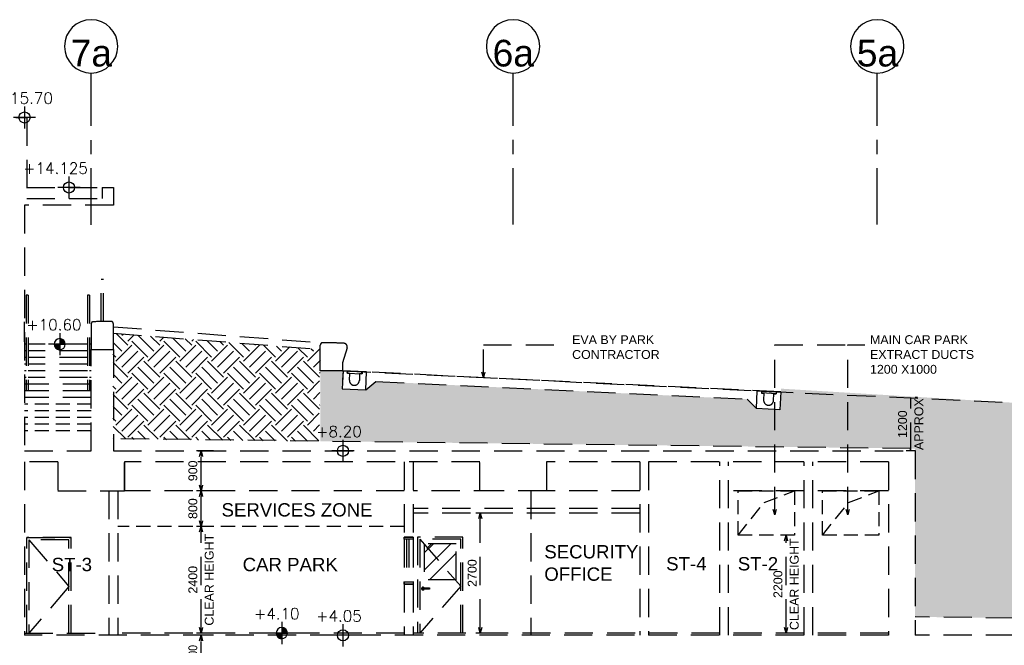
# Model space of a CAD drawing. Header units: millimetres. Extents: x 113048 to 489828, y -130780 to 23393.
# Tile 94 of 98: x 388782 to 410951, y -33363 to -19288. Entities that reach past the tile are written whole.
import ezdxf

# ---------------------------------------------------------------- set-up
doc = ezdxf.new("R2010")
doc.units = ezdxf.units.MM
doc.header["$LTSCALE"] = 100
for name, pattern in [('DASHDOT', [1, 0.5, -0.25, 0, -0.25]), ('Grid Line', [22.225, 12.7, -3.175, 3.175, -3.175]), ('Hidden', [9.525, 6.35, -3.175]), ('HIDDEN2', [4.7625, 3.175, -1.5875])]:
    doc.linetypes.add(name, pattern=pattern)
for name, color, linetype in [('+C-160', 160, 'Hidden'), ('DLN020__', 6, 'DASHDOT'), ('LEVEL', 7, 'Continuous')]:
    doc.layers.add(name, color=color, linetype=linetype)
doc.styles.add('romans', font='romans.shx')
doc.styles.add('Swis721tBT', font='swissl.ttf')
doc.styles.add('SWISS MD BT', font='swiss.ttf')
doc.dimstyles.new('INTDIM', dxfattribs={"dimtxt": 200, "dimasz": 125, "dimexe": 100, "dimexo": 150, "dimgap": 80, "dimtad": 1, "dimdec": 0, "dimzin": 9, "dimdsep": 46, "dimtxsty": 'Swis721tBT', "dimblk": 'OPEN30', "dimcen": -125, "dimclrd": 256, "dimclre": 256, "dimclrt": 2, "dimaunit": 1, "dimadec": 1, "dimazin": 0, "dimtfac": 0.444444, "dimtdec": 0, "dimtix": 1, "dimtmove": 2, "dimatfit": 3, "dimldrblk": 'OPEN30', "dimfxl": 0, "dimtolj": 1, "dimlwd": -1, "dimlwe": -1, "dimarcsym": 0})

# ---------------------------------------------------------------- blocks, each defined once
blk = doc.blocks.new('SECTION A-A_OLD')
at = {"layer": '+C-160'}
h = blk.add_hatch(dxfattribs=at)
h.set_pattern_fill('EARTH', color=256, scale=80, angle=3.6498)
h.set_pattern_definition([(45, (1165641233.8, 63726110.43), (3e-09, 718.42048969), [508, -508]), (45, (1165641099.1, 63726245.13), (3e-09, 718.42048969), [508, -508]), (45, (1165640964.4, 63726379.84), (3e-09, 718.42048969), [508, -508]), (135, (1165640964.4, 63726469.64), (-718.42048969, 3e-09), [508, -508]), (135, (1165641099.1, 63726604.34), (-718.42048969, 3e-09), [508, -508]), (135, (1165641233.8, 63726739.05), (-718.42048969, 3e-09), [508, -508])])
h.paths.add_polyline_path([(156635, -26704), (156609, -28771), (151975, -28713), (151975, -26342)])
h = blk.add_hatch(dxfattribs=at)
h.set_pattern_fill('EARTH', color=256, scale=80, angle=3.6498)
h.set_pattern_definition([(225, (35025.5, -37238), (-4e-09, -718.4205), [508, -508]), (225, (35160.2, -37372.7), (-4e-09, -718.4205), [508, -508]), (225, (35294.9, -37507.4), (-4e-09, -718.4205), [508, -508]), (315, (35294.9, -37597.2), (718.4205, -4e-09), [508, -508]), (315, (35160.2, -37731.9), (718.4205, -4e-09), [508, -508]), (315, (35025.5, -37866.6), (718.4205, -4e-09), [508, -508])])
edge = h.paths.add_edge_path()
edge.add_line((156635, -28771), (156635, -27188))
edge.add_line((156635, -27188), (157135, -27188))
edge.add_line((157135, -27188), (157146, -27189))
edge.add_line((157146, -27189), (157127, -27590))
edge.add_line((157127, -27590), (157657, -27616))
edge.add_line((157657, -27616), (157886, -27425))
edge.add_line((157886, -27425), (166244, -27827))
edge.add_line((166244, -27827), (166453, -28038))
edge.add_line((166453, -28038), (166983, -28063))
edge.add_line((166983, -28063), (167008, -27589))
edge.add_line((167008, -27589), (209898, -30188))
edge.add_line((209898, -30188), (209897, -34051))
edge.add_arc((212437, -54839), 20942, 96.9655, 130.1778)
edge.add_line((198925, -38838), (198925, -33087))
edge.add_line((198925, -33087), (170025, -32724))
edge.add_line((170025, -32724), (170025, -28937))
edge.add_line((170025, -28937), (156635, -28771))
h = blk.add_hatch(dxfattribs=at)
h.set_pattern_fill('AR-RROOF', color=256, scale=30, angle=3.6498)
h.set_pattern_definition([(225, (137703.54, -47238), (-646.578, -1724.21), [11430, -1524, 3810, -762]), (225, (137256.3, -48224), (1255.44, -177.81), [2286, -251.46, 4572, -571.5]), (225, (137892.1, -47965.4), (-2440.834, -3162.846), [6096, -1066.8, 3048, -762])])
h.paths.add_polyline_path([(159695, -31078), (158975, -31078), (158975, -31888), (159695, -31888)])
for p, q in [((149776, -21488, 0), (150026, -21488, 0)), ((150026, -21488, 0), (150026, -23313, 0)), ((150026, -23063, 0), (151725, -23063)), ((151725, -23063), (151975, -23063)), ((151725, -23063), (151725, -23313)), ((151975, -23063), (151975, -23463)), ((151975, -23463), (149975, -23463, 0)), ((149975, -23463, 0), (149975, -28988, 0)), ((150026, -23313, 0), (151725, -23313)), ((151700, -25127, 0), (151750, -25127, 0)), ((151700, -26077, 0), (151700, -25127, 0)), ((151750, -26077, 0), (151750, -25127, 0)), ((149975, -25488, 0), (149975, -25488, 0)), ((150015, -25488, 0), (150015, -27628, 0)), ((150055, -25488, 0), (150015, -25488, 0)), ((150055, -25488, 0), (150055, -27628, 0)), ((151395, -25488, 0), (151395, -27628, 0)), ((151435, -25488, 0), (151395, -25488, 0)), ((151435, -25488, 0), (151435, -27628, 0)), ((149975, -26538, 1), (149975, -26088, 0)), ((151476, -26135), (151475, -26684)), ((151975, -26708), (151975, -26127)), ((151475, -26187), (151475, -26187)), ((151975, -26197, 0), (156684, -26557)), ((151975, -26342, 0), (156635, -26704, 0)), ((149975, -26588, 0), (149975, -26588, 0)), ((150015, -26588, 0), (149975, -26588, 0)), ((151395, -26588, 0), (150055, -26588, 0)), ((151475, -26588, 0), (151435, -26588, 0)), ((149975, -26738, 0), (149975, -26738, 0)), ((150015, -26738, 0), (149975, -26738, 0)), ((151395, -26738, 0), (150055, -26738, 0)), ((151475, -26738, 0), (151435, -26738, 0)), ((151475, -26684), (151475, -26708)), ((151475, -26708), (151975, -26708)), ((149975, -26888, 0), (149975, -26888, 0)), ((150015, -26888, 0), (149975, -26888, 0)), ((149975, -27038, 0), (149975, -27038, 0)), ((150015, -27038, 0), (149975, -27038, 0)), ((151395, -26888, 0), (150055, -26888, 0)), ((151395, -27038, 0), (150055, -27038, 0)), ((151475, -26888, 0), (151435, -26888, 0)), ((151475, -27038, 0), (151435, -27038, 0)), ((149975, -27188, 0), (149975, -27188, 0)), ((150015, -27188, 0), (149975, -27188, 0)), ((151395, -27188, 0), (150055, -27188, 0)), ((151475, -27188, 0), (151435, -27188, 0)), ((157135, -27188), (167549, -27688)), ((167003, -27662), (157146, -27189)), ((150015, -27338, 0), (149975, -27338, 0)), ((151475, -27488, 0), (149975, -27488, 0)), ((151395, -27338, 0), (150055, -27338, 0)), ((151475, -27338, 0), (151435, -27338, 0)), ((157886, -27425), (166244, -27827)), ((151475, -27638, 0), (149975, -27638, 0)), ((150015, -27628, 0), (150055, -27628, 0)), ((167549, -27688), (178436, -28188)), ((151475, -27788, 0), (149975, -27788, 0)), ((169925, -28938), (151975, -28713)), ((149975, -28988, 0), (151475, -28988, 0)), ((151975, -28988, 0), (170025, -28988, 0)), ((169925, -28988), (169925, -28937)), ((169925, -28988), (169925, -28938)), ((170025, -28988, 0), (170025, -33138, 0)), ((150725, -29238, 0), (149975, -29238, 0)), ((149975, -29238, 0), (149975, -33138, 0)), ((150725, -29238), (150725, -29888)), ((150725, -29238, 0), (150725, -29888)), ((160225, -29238), (152225, -29238, 0)), ((152225, -29888), (152225, -29238)), ((152225, -29238), (152225, -29888)), ((152225, -29238), (152225, -29888)), ((158525, -29238, 0), (158525, -30928, 0)), ((158725, -29238, 0), (158725, -30928, 0)), ((160225, -29888), (160225, -29238)), ((163826, -29238), (161725, -29238)), ((163826, -29238, 0), (163826, -33138, 0)), ((169425, -29238), (164025, -29238)), ((164025, -29238, 0), (164025, -33138, 0)), ((165630, -33138), (165630, -29238)), ((165826, -33138), (165826, -29238)), ((167525, -33138, 0), (167525, -29238, 0)), ((167725, -33138, 0), (167725, -29238, 0)), ((169425, -29238, 0), (169425, -33138, 0)), ((150725, -29888), (152225, -29888, 1)), ((150725, -29888), (152225, -29888, 1)), ((151875, -29888, 0), (151875, -33138, 0)), ((152075, -29888), (152075, -33138, 0)), ((158525, -29888), (152225, -29888)), ((160725, -29888), (158725, -29888)), ((161376, -29888, 0), (161376, -33138)), ((163826, -29888), (161725, -29888)), ((167525, -29888), (165830, -29888)), ((169425, -29888), (167725, -29888)), ((163826, -30288), (158725, -30288)), ((163826, -30388), (158725, -30388)), ((150025, -30938, 0), (151005, -30938, 0)), ((150025, -30938, 0), (150025, -30938, 0)), ((150025, -30938, 0), (151005, -30938, 0)), ((150025, -30938, 0), (150025, -30938, 0)), ((151025, -30938, 0), (150025, -30938, 0)), ((150025, -30938, 0), (150025, -30940, 0)), ((150025, -33088, 0), (150025, -30938, 0)), ((150975, -30988, 0), (150075, -30988, 0)), ((150075, -30988, 0), (150075, -33088, 0)), ((150975, -33088, 0), (150975, -30988, 0)), ((151025, -33088, 0), (151025, -30938, 0)), ((158525, -30928, 0), (158725, -30928, 0)), ((158725, -30928, 0), (158525, -30928, 0)), ((158525, -30978, 0), (158525, -31988, 0)), ((158575, -30978, 0), (158575, -31938, 0)), ((158625, -30978, 0), (158625, -31938, 0)), ((158725, -30978, 0), (158725, -31988, 0)), ((159845, -30928, 0), (158825, -30928, 0)), ((158825, -30928, 0), (158825, -33088, 0)), ((159795, -30978, 0), (158875, -30978, 0)), ((158875, -30978, 0), (158875, -33088, 0)), ((159795, -33088, 0), (159795, -30978, 0)), ((159845, -33088, 0), (159845, -30928, 0)), ((159695, -31078, 0), (158975, -31078, 0)), ((158975, -31078, 0), (158975, -31888, 0)), ((159695, -31888, 0), (159695, -31078, 0)), ((159695, -31888, 0), (158975, -31888, 0)), ((158525, -31938, 0), (158725, -31938, 0)), ((158525, -31988, 0), (158725, -31988, 0)), ((158525, -31988, 0), (158725, -31988, 0)), ((158525, -31988, 0), (158525, -33138, 0)), ((158725, -31988, 0), (158725, -33138, 0)), ((198925, -33087), (170025, -32725)), ((149975, -33088, 0), (151875, -33088, 0)), ((169425, -33138), (149975, -33138)), ((149975, -33138, 3), (149975, -33138, 3)), ((149975, -33138, 3), (149975, -33138, 3)), ((149976, -33138, 3), (149976, -33138, 3)), ((149976, -33138, 3), (149976, -33138, 3)), ((150025, -33138, 0), (150025, -33138, 0)), ((150025, -33138, 0), (150025, -33138, 0)), ((158525, -33088), (152075, -33088)), ((165630, -33088), (158725, -33088)), ((167525, -33088), (165826, -33088)), ((169425, -33088), (167725, -33088)), ((198925, -33138), (170025, -33138))]:
    blk.add_line(p, q, dxfattribs=at)
at = {"layer": '+C-160', "linetype": 'HIDDEN2'}
for p, q in [((151475, -27938, 0), (149975, -27938, 0)), ((151475, -28088, 0), (149975, -28088, 0)), ((151475, -28238, 0), (149975, -28238, 0)), ((151475, -28388, 0), (149975, -28388, 0)), ((151475, -28538, -1), (149975, -28538, 0)), ((158525, -30688), (152075, -30688))]:
    blk.add_line(p, q, dxfattribs=at)
at = {"layer": '+C-160', "linetype": 'Hidden', "ltscale": 0.5}
for p, q in [((166630, -30149), (167313, -29888)), ((168530, -30149), (169213, -29888)), ((166043, -30888), (166630, -30149)), ((167938, -30888), (168530, -30149))]:
    blk.add_line(p, q, dxfattribs=at)
at = {"layer": '+C-160', "linetype": 'Hidden'}
for p, q in [((150075, -30988, 0), (150975, -32043, 0)), ((158875, -30978, 0), (159795, -32033, 0)), ((150975, -32043, 0), (150075, -33088, 0)), ((159795, -32033, 0), (158875, -33088, 0))]:
    blk.add_line(p, q, dxfattribs=at)
at = {"layer": '+C-160'}
blk.add_lwpolyline([(156635, -26607, -0.412774), (156684, -26557, -0.01362), (157165, -26568, -0.488726), (157238, -26671), (157135, -27008), (157135, -27164), (157135, -27188), (156635, -27188)], format="xyb", close=True, dxfattribs=at)
for points in [[(151475, -28988), (151475, -26708), (151975, -26708), (151975, -28988)], [(157146, -27189), (157136, -27388)], [(157657, -27616), (157886, -27425)], [(166453, -28038), (166244, -27827)], [(161725, -29238), (161725, -29888), (160225, -29888), (160225, -29238)]]:
    blk.add_lwpolyline(points, dxfattribs=at)
for points in [[(157296, -27246), (157243, -27243), (157246, -27193), (157146, -27189), (157127, -27590), (157657, -27616), (157676, -27214), (157576, -27209), (157574, -27259), (157521, -27257), (157514, -27406, -1), (157289, -27396), (157296, -27246)], [(166847, -27704), (166900, -27707), (166903, -27657), (167003, -27662), (166983, -28063), (166453, -28038), (166472, -27636), (166572, -27641), (166570, -27691), (166623, -27694), (166615, -27843, 1), (166840, -27854), (166847, -27704)]]:
    blk.add_lwpolyline(points, format="xyb", dxfattribs=at)
for points in [[(157571, -27214), (157251, -27199), (157249, -27239), (157569, -27254)], [(166577, -27646), (166897, -27662), (166896, -27702), (166575, -27686)]]:
    blk.add_lwpolyline(points, close=True, dxfattribs=at)
at = {"layer": '+C-160', "elevation": 0}
for points in [[(151395, -27628), (151435, -27628)], [(151475, -27588), (151475, -27588)]]:
    blk.add_lwpolyline(points, dxfattribs=at)
at = {"layer": '+C-160', "linetype": 'Hidden', "ltscale": 0.5}
for points in [[(166043, -29888), (167313, -29888), (167313, -30888), (166043, -30888)], [(167938, -29888), (169213, -29888), (169213, -30888), (167938, -30888)]]:
    blk.add_lwpolyline(points, close=True, dxfattribs=at)
at = {"layer": '+C-160', "elevation": 0}
for points in [[(158725, -30978), (158525, -30978), (158525, -30928), (158725, -30928)], [(158725, -31988), (158525, -31988), (158525, -31938), (158725, -31938)], [(158945, -32073), (159095, -32073), (159095, -32103), (158945, -32103)]]:
    blk.add_lwpolyline(points, close=True, dxfattribs=at)
at = {"layer": '+C-160'}
for centre, radius, start, end in [((151882, -34908), 8831, 92.6316, 92.6353), ((151526, -26135), 50, 90.2865, 180.0047), ((151882, -34908), 8831, 89.7135, 92.3334), ((151925, -26127), 50, 359.9953, 89.7135), ((158945, -32088, 0), 30, 30, 330)]:
    blk.add_arc(centre, radius, start, end, dxfattribs=at)
blk = doc.blocks.new('Grid - Bubble - 4mm-251209-Black Box Lvl _0_00_G_F- Kahlen')
at = {"layer": 'DLN020__', "linetype": 'Continuous'}
blk.add_circle((0, 0), 4, dxfattribs=at)
blk = doc.blocks.new('ELEX')
at = {"layer": 'LEVEL'}
for p, q in [((0, 0.5), (0, -0.5)), ((0.5, 0), (-0.5, 0))]:
    blk.add_line(p, q, dxfattribs=at)
blk.add_circle((0, 0), 0.25, dxfattribs=at)
at = {"layer": 'LEVEL', "style": 'romans'}
blk.add_attdef('ELEX', (0.257, 0.354), '', height=0.5, dxfattribs=at)
blk = doc.blocks.new('*X4')
at = {"color": 0}
for p, q in [((45956, 42700), (46156, 42700)), ((45956, 42694), (46156, 42694)), ((45957, 42688), (46156, 42688)), ((45957, 42681), (46156, 42681)), ((45958, 42675), (46156, 42675)), ((45959, 42669), (46156, 42669)), ((45960, 42662), (46156, 42662)), ((45962, 42656), (46156, 42656)), ((45964, 42650), (46156, 42650)), ((45965, 42644), (46156, 42644)), ((45968, 42638), (46156, 42638)), ((45970, 42631), (46156, 42631)), ((45973, 42625), (46156, 42625)), ((45975, 42619), (46156, 42619)), ((45978, 42612), (46156, 42612)), ((45982, 42606), (46156, 42606)), ((45986, 42600), (46156, 42600)), ((45990, 42594), (46156, 42594)), ((45994, 42588), (46156, 42588)), ((45999, 42581), (46156, 42581)), ((46004, 42575), (46156, 42575)), ((46009, 42569), (46156, 42569)), ((46015, 42562), (46156, 42562)), ((46022, 42556), (46156, 42556)), ((46029, 42550), (46156, 42550)), ((46037, 42544), (46156, 42544)), ((46047, 42538), (46156, 42538)), ((46057, 42531), (46156, 42531)), ((46069, 42525), (46156, 42525)), ((46083, 42519), (46156, 42519)), ((46102, 42512), (46156, 42512)), ((46133, 42506), (46156, 42506))]:
    blk.add_line(p, q, dxfattribs=at)
blk = doc.blocks.new('*X3')
at = {"color": 0}
for p, q in [((46156, 42900), (46200, 42900)), ((46156, 42894), (46222, 42894)), ((46156, 42888), (46238, 42888)), ((46156, 42881), (46250, 42881)), ((46156, 42875), (46261, 42875)), ((46156, 42869), (46271, 42869)), ((46156, 42862), (46279, 42862)), ((46156, 42856), (46287, 42856)), ((46156, 42850), (46294, 42850)), ((46156, 42844), (46300, 42844)), ((46156, 42838), (46306, 42838)), ((46156, 42831), (46311, 42831)), ((46156, 42825), (46316, 42825)), ((46156, 42819), (46320, 42819)), ((46156, 42812), (46324, 42812)), ((46156, 42806), (46328, 42806)), ((46156, 42800), (46332, 42800)), ((46156, 42794), (46335, 42794)), ((46156, 42788), (46338, 42788)), ((46156, 42781), (46341, 42781)), ((46156, 42775), (46343, 42775)), ((46156, 42769), (46345, 42769)), ((46156, 42762), (46347, 42762)), ((46156, 42756), (46349, 42756)), ((46156, 42750), (46351, 42750)), ((46156, 42744), (46352, 42744)), ((46156, 42738), (46353, 42738)), ((46156, 42731), (46354, 42731)), ((46156, 42725), (46355, 42725)), ((46156, 42719), (46355, 42719)), ((46156, 42712), (46356, 42712)), ((46156, 42706), (46356, 42706))]:
    blk.add_line(p, q, dxfattribs=at)
blk = doc.blocks.new('ELFIN')
at = {"layer": 'LEVEL'}
for p, q in [((0, 0.5), (0, 0)), ((0, 0), (-0.5, 0)), ((0, 0), (0, -0.5)), ((0.5, 0), (0, 0))]:
    blk.add_line(p, q, dxfattribs=at)
for start, end in [(90, 180), (180, 270), (0, 90), (270, 0)]:
    blk.add_arc((0, 0), 0.25, start, end, dxfattribs=at)
at = {"layer": 'LEVEL', "xscale": 0.00125, "yscale": 0.00125, "zscale": 0.00125}
for name in ['*X3', '*X4']:
    blk.add_blockref(name, (-57.695, -53.381), dxfattribs=at)
at = {"layer": 'LEVEL', "style": 'romans'}
blk.add_attdef('ELFIN', (0.254, 0.347), '', height=0.5, dxfattribs=at)
blk = doc.blocks.new('_Open30')
at = {"color": 0, "linetype": 'ByBlock', "lineweight": -2}
for p, q in [((-1, 0.27), (0, 0)), ((0, 0), (-1, -0.27)), ((0, 0), (-1, 0))]:
    blk.add_line(p, q, dxfattribs=at)
blk = doc.blocks.new('*D171')
at = {"layer": '+C-160'}
for p, q in [((167241, -30888), (167021, -30888)), ((167121, -32963), (167121, -31013)), ((167241, -33088), (167021, -33088))]:
    blk.add_line(p, q, dxfattribs=at)
at = {"layer": 'Defpoints', "color": 0}
for p in [(167121, -30888), (167391, -30888), (167391, -33088)]:
    blk.add_point(p, dxfattribs=at)
at = {"layer": '+C-160', "xscale": 125, "yscale": 125, "zscale": 125}
for p, rotation in [((167121, -30888), 90), ((167121, -33088), 270)]:
    blk.add_blockref('_Open30', p, dxfattribs=dict(at, rotation=rotation))
at = {"layer": '+C-160', "char_height": 200, "attachment_point": 5, "rotation": 90, "style": 'Swis721tBT'}
for s, insert in [('\\A1;CLEAR HEIGHT', (167307, -31988)), ('\\A1;2200', (166939, -31988))]:
    blk.add_mtext(s, dxfattribs=dict(at, insert=insert))
blk = doc.blocks.new('*D173')
at = {"layer": '+C-160'}
for p, q in [((169927, -28988), (169927, -27788)), ((170077, -27788), (170027, -27788)), ((170035, -28988), (169827, -28988))]:
    blk.add_line(p, q, dxfattribs=at)
at = {"layer": 'Defpoints', "color": 0}
for p in [(169927, -27788), (169927, -27788), (170185, -28988)]:
    blk.add_point(p, dxfattribs=at)
at = {"layer": '+C-160', "char_height": 200, "attachment_point": 5, "rotation": 90, "style": 'Swis721tBT'}
for s, insert in [('\\A1;APPROX', (170112, -28388)), ('\\A1;1200', (169744, -28388))]:
    blk.add_mtext(s, dxfattribs=dict(at, insert=insert))
blk = doc.blocks.new('*D175')
at = {"layer": '+C-160'}
for p, q in [((154231, -33138), (153849, -33138)), ((153949, -33913), (153949, -33263)), ((154069, -34038), (153849, -34038))]:
    blk.add_line(p, q, dxfattribs=at)
at = {"layer": 'Defpoints', "color": 0}
for p in [(153949, -33138), (154381, -33138), (154219, -34038)]:
    blk.add_point(p, dxfattribs=at)
at = {"layer": '+C-160', "xscale": 125, "yscale": 125, "zscale": 125}
for p, rotation in [((153949, -33138), 90), ((153949, -34038), 270)]:
    blk.add_blockref('_Open30', p, dxfattribs=dict(at, rotation=rotation))
at = {"layer": '+C-160', "insert": (153766, -33588), "char_height": 200, "attachment_point": 5, "rotation": 90, "style": 'Swis721tBT'}
blk.add_mtext('\\A1;900', dxfattribs=at)
blk = doc.blocks.new('*D176')
at = {"layer": '+C-160'}
for p, q in [((154231, -30688), (153849, -30688)), ((153949, -32963), (153949, -30813)), ((154069, -33088), (153849, -33088))]:
    blk.add_line(p, q, dxfattribs=at)
at = {"layer": 'Defpoints', "color": 0}
for p in [(153949, -30688), (154381, -30688), (154219, -33088)]:
    blk.add_point(p, dxfattribs=at)
at = {"layer": '+C-160', "xscale": 125, "yscale": 125, "zscale": 125}
for p, rotation in [((153949, -30688), 90), ((153949, -33088), 270)]:
    blk.add_blockref('_Open30', p, dxfattribs=dict(at, rotation=rotation))
at = {"layer": '+C-160', "char_height": 200, "attachment_point": 5, "rotation": 90, "style": 'Swis721tBT'}
for s, insert in [('\\A1;CLEAR HEIGHT', (154135, -31888)), ('\\A1;2400', (153766, -31888))]:
    blk.add_mtext(s, dxfattribs=dict(at, insert=insert))
blk = doc.blocks.new('*D177')
at = {"layer": '+C-160'}
for p, q in [((154231, -29888), (153849, -29888)), ((153949, -30563), (153949, -30013)), ((154069, -30688), (153849, -30688))]:
    blk.add_line(p, q, dxfattribs=at)
at = {"layer": 'Defpoints', "color": 0}
for p in [(153949, -29888), (154381, -29888), (154219, -30688)]:
    blk.add_point(p, dxfattribs=at)
at = {"layer": '+C-160', "xscale": 125, "yscale": 125, "zscale": 125}
for p, rotation in [((153949, -29888), 90), ((153949, -30688), 270)]:
    blk.add_blockref('_Open30', p, dxfattribs=dict(at, rotation=rotation))
at = {"layer": '+C-160', "insert": (153766, -30288), "char_height": 200, "attachment_point": 5, "rotation": 90, "style": 'Swis721tBT'}
blk.add_mtext('\\A1;800', dxfattribs=at)
blk = doc.blocks.new('*D178')
at = {"layer": '+C-160'}
for p, q in [((154231, -28988), (153849, -28988)), ((153949, -29763), (153949, -29113)), ((154069, -29888), (153849, -29888))]:
    blk.add_line(p, q, dxfattribs=at)
at = {"layer": 'Defpoints', "color": 0}
for p in [(153949, -28988), (154381, -28988), (154219, -29888)]:
    blk.add_point(p, dxfattribs=at)
at = {"layer": '+C-160', "xscale": 125, "yscale": 125, "zscale": 125}
for p, rotation in [((153949, -28988), 90), ((153949, -29888), 270)]:
    blk.add_blockref('_Open30', p, dxfattribs=dict(at, rotation=rotation))
at = {"layer": '+C-160', "insert": (153766, -29438), "char_height": 200, "attachment_point": 5, "rotation": 90, "style": 'Swis721tBT'}
blk.add_mtext('\\A1;900', dxfattribs=at)
blk = doc.blocks.new('*D179')
at = {"layer": '+C-160'}
for p, q in [((160357, -30388), (160137, -30388)), ((160237, -32963), (160237, -30513)), ((160357, -33088), (160137, -33088))]:
    blk.add_line(p, q, dxfattribs=at)
at = {"layer": 'Defpoints', "color": 0}
for p in [(160237, -30388), (160507, -30388), (160507, -33088)]:
    blk.add_point(p, dxfattribs=at)
at = {"layer": '+C-160', "xscale": 125, "yscale": 125, "zscale": 125}
for p, rotation in [((160237, -30388), 90), ((160237, -33088), 270)]:
    blk.add_blockref('_Open30', p, dxfattribs=dict(at, rotation=rotation))
at = {"layer": '+C-160', "insert": (160055, -31738), "char_height": 200, "attachment_point": 5, "rotation": 90, "style": 'Swis721tBT'}
blk.add_mtext('\\A1;2700', dxfattribs=at)
blk = doc.blocks.new('SECTION A-A_TEXT_OLD')
at = {"layer": '+C-160', "linetype": 'Grid Line'}
for p, q in [((151474.5, -23901.6, -0.1), (151475.5, -20490.5, -0.1)), ((160975.5, -23899.1, -0.1), (160975.5, -20488, -0.1)), ((169175.5, -23899.1, -0.1), (169175.5, -20488, -0.1))]:
    blk.add_line(p, q, dxfattribs=at)
at = {"layer": '+C-160', "xscale": -149.9999999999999, "yscale": 149.9999999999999, "zscale": 149.9999999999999, "rotation": 180}
for p in [(151475.5, -19888, -0.1), (160975.5, -19888, -0.1), (169175.5, -19888, -0.1)]:
    blk.add_blockref('Grid - Bubble - 4mm-251209-Black Box Lvl _0_00_G_F- Kahlen', p, dxfattribs=at)
at = {"layer": '+C-160'}
ref = blk.add_blockref('ELEX', (149975.1, -21488, 0), dxfattribs=dict(at, xscale=499.9999999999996, yscale=499.9999999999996, zscale=499.9999999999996))
ref.add_attrib('ELEX', '+15.70', (149371.8, -21179.2, 0), dxfattribs={"height": 250, "rotation": 360, "style": 'romans'})
ref = blk.add_blockref('ELEX', (150975.8, -23063, 0.1), dxfattribs=dict(at, xscale=499.9999999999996, yscale=499.9999999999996, zscale=499.9999999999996))
ref.add_attrib('ELEX', '+14.125', (149944.7, -22754.2, 0.1), dxfattribs={"height": 250, "rotation": 360, "style": 'romans'})
ref = blk.add_blockref('ELFIN', (150768.7, -26588, 0.2), dxfattribs=dict(at, xscale=499.9999999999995, yscale=499.9999999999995, zscale=499.9999999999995))
ref.add_attrib('ELFIN', '+10.60', (150015.2, -26276.5, 0.2), dxfattribs={"height": 250, "rotation": 360, "style": 'romans'})
ref = blk.add_blockref('ELEX', (157143.7, -28988, 0), dxfattribs=dict(at, xscale=499.9999999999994, yscale=499.9999999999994, zscale=499.9999999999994))
ref.add_attrib('ELEX', '+8.20', (156540.4, -28679.2, 0), dxfattribs={"height": 250, "rotation": 360, "style": 'romans'})
ref = blk.add_blockref('ELFIN', (155767.9, -33088), dxfattribs=dict(at, xscale=499.9999999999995, yscale=499.9999999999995, zscale=499.9999999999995))
ref.add_attrib('ELFIN', '+4.10', (155139.1, -32776.5), dxfattribs={"height": 250, "rotation": 360, "style": 'romans'})
ref = blk.add_blockref('ELEX', (157143.7, -33138), dxfattribs=dict(at, xscale=499.9999999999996, yscale=499.9999999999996, zscale=499.9999999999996))
ref.add_attrib('ELEX', '+4.05', (156540.4, -32829.2), dxfattribs={"height": 250, "rotation": 360, "style": 'romans'})
at = {"layer": '+C-160', "char_height": 600, "width": 1209.6, "attachment_point": 8, "rotation": 0, "line_spacing_factor": 1.00667}
for s, insert in [('{\\fSwis721 BT|b0|i0|c0|p34;7a}', (151479.7, -20348.9, -0.1)), ('{\\fSwis721 BT|b0|i0|c0|p34;6a}', (160979.7, -20348.9, -0.1)), ('{\\fSwis721 BT|b0|i0|c0|p34;5a}', (169179.7, -20348.9, -0.1))]:
    blk.add_mtext(s, dxfattribs=dict(at, insert=insert))
at = {"layer": '+C-160', "char_height": 200, "width": 2795.192, "attachment_point": 1, "rotation": 360, "style": 'SWISS MD BT'}
for s, insert in [('EVA BY PARK CONTRACTOR', (162304.3, -26387)), ('MAIN CAR PARK EXTRACT DUCTS 1200 X1000', (169011.2, -26387))]:
    blk.add_mtext(s, dxfattribs=dict(at, insert=insert))
at = {"layer": '+C-160', "char_height": 300, "attachment_point": 7, "rotation": 0, "line_spacing_factor": 1.00667, "style": 'SWISS MD BT'}
for s, insert, width in [('SERVICES ZONE', (154411, -30469.6), 3977.24), ('SECURITY \\POFFICE', (161678, -31916), 2311.712), ('CAR PARK', (154886.1, -31699.8), 2311.712)]:
    blk.add_mtext(s, dxfattribs=dict(at, insert=insert, width=width))
for s, insert in [('ST-3', (150587, -31699.8)), ('ST-4', (164422, -31682.8)), ('ST-2', (166034, -31682.8))]:
    blk.add_mtext(s, dxfattribs=dict(at, insert=insert))
at = {"layer": '+C-160'}
for base, p1, p2, text, override, picture, middle in [((169926.8, -27788.2), (170185.3, -28988), (169926.8, -27788.2), '<>\\XAPPROX', {"dimclrt": 256, "dimarcsym": 2}, '*D173', (169926.8, -28388.1)), ((160237.4, -30388), (160507.1, -33088), (160507.1, -30388), '<>\\X', {"dimclrt": 256}, '*D179', (160237.4, -31738)), ((153949.3, -30688), (154219, -33088), (154380.5, -30688), '<>\\X CLEAR HEIGHT', {"dimclrt": 256}, '*D176', (153949.3, -31888)), ((167121.5, -30888), (167391.2, -33088), (167391.2, -30888), '<>\\X CLEAR HEIGHT', {"dimclrt": 256}, '*D171', (167121.5, -31988))]:
    dim = blk.add_linear_dim(base=base, p1=p1, p2=p2, angle=90, text=text, dimstyle='INTDIM', override=override, dxfattribs=at)
    dim.commit()
    dim.dimension.update_dxf_attribs({"geometry": picture, "text_midpoint": middle})
for base, p1, p2, picture, middle in [((153949.3, -28988), (154219, -29888), (154380.5, -28988), '*D178', (153766.5, -29438)), ((153949.3, -29888), (154219, -30688), (154380.5, -29888), '*D177', (153766.5, -30288)), ((153949.3, -33138), (154219, -34038), (154380.5, -33138), '*D175', (153766.5, -33588))]:
    dim = blk.add_linear_dim(base=base, p1=p1, p2=p2, angle=90, dimstyle='INTDIM', override={"dimclrt": 256}, dxfattribs=at)
    dim.commit()
    dim.dimension.update_dxf_attribs({"geometry": picture, "text_midpoint": middle})
for points in [[(160306, -27340.2), (160306, -26603.9), (162038.8, -26603.9)], [(166866.7, -30430.6), (166866.7, -26603.9), (168599.6, -26603.9)], [(168509.5, -30430.6), (168509.5, -26603.9), (168895.5, -26603.9)]]:
    blk.add_leader(points, dimstyle='INTDIM', override={"dimtad": 0, "dimclrd": 256}, dxfattribs=at)

msp = doc.modelspace()

# ---------------------------------------------------------------- block references
at = {"layer": '+C-160'}
msp.add_blockref('SECTION A-A_OLD', (238915.8, 0), dxfattribs=at)
at = {"layer": 'Defpoints'}
msp.add_blockref('SECTION A-A_TEXT_OLD', (238915.8, 0), dxfattribs=at)

doc.saveas('drawing.dxf')
